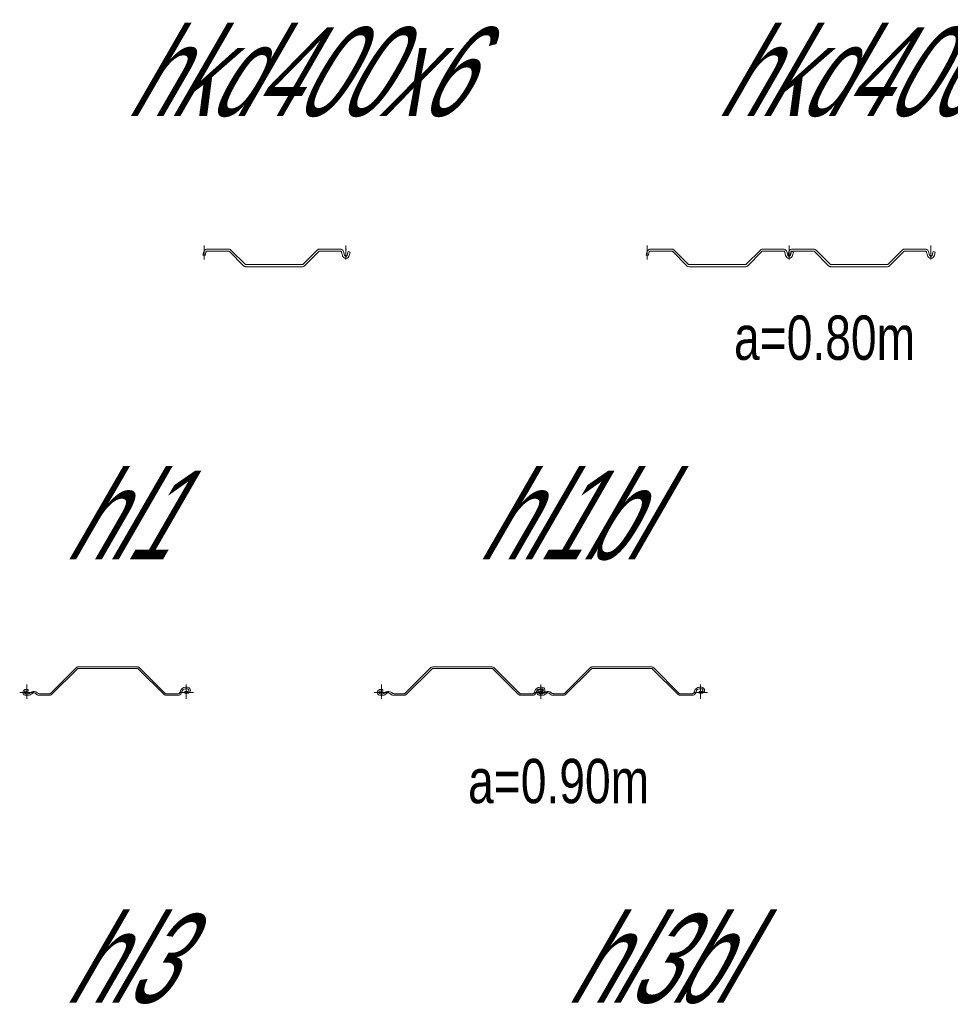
# Model space of a CAD drawing. Extents: x 1.5 to 9.7, y -20.6 to -8.6.
# Tile 3 of 13: x 1.5 to 4.1, y -17.4 to -14.6. Entities that reach past the tile are written whole.
import ezdxf
from ezdxf.enums import TextEntityAlignment as Align

# ---------------------------------------------------------------- set-up
doc = ezdxf.new("R2010")
doc.units = 0
doc.header["$MEASUREMENT"] = 0
doc.linetypes.add('AUSGEZOGEN', pattern=[0])
doc.layers.add('FREIER_TEXT', color=2, linetype='AUSGEZOGEN')
doc.layers.add('STAHL', color=9, linetype='AUSGEZOGEN', lineweight=13)

# ---------------------------------------------------------------- blocks, each defined once
blk = doc.blocks.new('hkd400x6')
at = {"layer": 'STAHL'}
for p, q in [((-0.4, 0), (-0.4, 0.01)), ((-0.4, -0.03), (-0.4, 0)), ((-0.39336, -0.00034), (-0.39077, 0)), ((-0.39077, 0), (-0.33114, 0)), ((-0.33114, 0), (-0.32958, -0.00012)), ((-0.07542, -0.00012), (-0.07386, 0)), ((-0.07386, 0), (-0.0161, 0)), ((-0.0161, 0), (-0.01351, -0.00034)), ((-0.00153, 0), (0.00188, 0)), ((0, 0), (0, 0.01)), ((0, -0.03), (0, 0)), ((-0.403, -0.017), (-0.40043, -0.00741)), ((-0.39729, -0.01853), (-0.403, -0.017)), ((-0.40043, -0.00741), (-0.39943, -0.005)), ((-0.39943, -0.005), (-0.39784, -0.00293)), ((-0.39784, -0.00293), (-0.39577, -0.00134)), ((-0.39473, -0.00897), (-0.39729, -0.01853)), ((-0.39577, -0.00134), (-0.39336, -0.00034)), ((-0.39433, -0.008), (-0.39473, -0.00897)), ((-0.39369, -0.00717), (-0.39433, -0.008)), ((-0.39286, -0.00654), (-0.39369, -0.00717)), ((-0.3919, -0.00614), (-0.39286, -0.00654)), ((-0.39086, -0.006), (-0.3919, -0.00614)), ((-0.33114, -0.006), (-0.39086, -0.006)), ((-0.33052, -0.00605), (-0.33114, -0.006)), ((-0.32991, -0.0062), (-0.33052, -0.00605)), ((-0.32933, -0.00644), (-0.32991, -0.0062)), ((-0.32958, -0.00012), (-0.32805, -0.00049)), ((-0.32879, -0.00676), (-0.32933, -0.00644)), ((-0.32831, -0.00717), (-0.32879, -0.00676)), ((-0.28841, -0.04707), (-0.32831, -0.00717)), ((-0.32805, -0.00049), (-0.3266, -0.00109)), ((-0.3266, -0.00109), (-0.32526, -0.00191)), ((-0.32526, -0.00191), (-0.32407, -0.00293)), ((-0.32407, -0.00293), (-0.28417, -0.04283)), ((-0.12083, -0.04283), (-0.08093, -0.00293)), ((-0.07669, -0.00717), (-0.11659, -0.04707)), ((-0.08093, -0.00293), (-0.07974, -0.00191)), ((-0.07974, -0.00191), (-0.0784, -0.00109)), ((-0.0784, -0.00109), (-0.07695, -0.00049)), ((-0.07695, -0.00049), (-0.07542, -0.00012)), ((-0.07621, -0.00676), (-0.07669, -0.00717)), ((-0.07567, -0.00644), (-0.07621, -0.00676)), ((-0.07509, -0.0062), (-0.07567, -0.00644)), ((-0.07448, -0.00605), (-0.07509, -0.0062)), ((-0.07386, -0.006), (-0.07448, -0.00605)), ((-0.0161, -0.006), (-0.07386, -0.006)), ((-0.01507, -0.00614), (-0.0161, -0.006)), ((-0.0141, -0.00654), (-0.01507, -0.00614)), ((-0.01327, -0.00717), (-0.0141, -0.00654)), ((-0.01351, -0.00034), (-0.0111, -0.00134)), ((-0.01264, -0.008), (-0.01327, -0.00717)), ((-0.01224, -0.00897), (-0.01264, -0.008)), ((-0.00966, -0.01859), (-0.01224, -0.00897)), ((-0.0111, -0.00134), (-0.00903, -0.00293)), ((-0.00831, -0.02156), (-0.00966, -0.01859)), ((-0.00903, -0.00293), (-0.00744, -0.005)), ((-0.00608, -0.02396), (-0.00831, -0.02156)), ((-0.00744, -0.005), (-0.00644, -0.00741)), ((-0.00644, -0.00741), (-0.00381, -0.01723)), ((-0.00321, -0.02547), (-0.00608, -0.02396)), ((-0.00381, -0.01723), (-0.00327, -0.01842)), ((-0.00327, -0.01842), (-0.00238, -0.01937)), ((0, -0.026), (-0.00321, -0.02547)), ((-0.00238, -0.01937), (-0.00123, -0.01998)), ((-0.00123, -0.01998), (0.00005, -0.0202)), ((0.00322, -0.02547), (0, -0.026)), ((0.00005, -0.0202), (0.00134, -0.01998)), ((0.00134, -0.01998), (0.00249, -0.01937)), ((0.00249, -0.01937), (0.00338, -0.01842)), ((0.00609, -0.02393), (0.00322, -0.02547)), ((0.00338, -0.01842), (0.00392, -0.01723)), ((0.00392, -0.01723), (0.00666, -0.007)), ((0.00832, -0.02156), (0.00609, -0.02393)), ((0.00666, -0.007), (0.01245, -0.00855)), ((0.00966, -0.01859), (0.00832, -0.02156)), ((0.01245, -0.00855), (0.00966, -0.01859)), ((-0.28722, -0.04809), (-0.28841, -0.04707)), ((-0.28588, -0.04891), (-0.28722, -0.04809)), ((-0.28443, -0.04951), (-0.28588, -0.04891)), ((-0.28291, -0.04988), (-0.28443, -0.04951)), ((-0.28417, -0.04283), (-0.28369, -0.04324)), ((-0.28369, -0.04324), (-0.28316, -0.04356)), ((-0.28316, -0.04356), (-0.28258, -0.0438)), ((-0.28134, -0.05), (-0.28291, -0.04988)), ((-0.28258, -0.0438), (-0.28197, -0.04395)), ((-0.28197, -0.04395), (-0.28134, -0.044)), ((-0.28134, -0.044), (-0.12366, -0.044)), ((-0.12366, -0.05), (-0.28134, -0.05)), ((-0.12366, -0.044), (-0.12303, -0.04395)), ((-0.12209, -0.04988), (-0.12366, -0.05)), ((-0.12303, -0.04395), (-0.12242, -0.0438)), ((-0.12242, -0.0438), (-0.12184, -0.04356)), ((-0.12057, -0.04951), (-0.12209, -0.04988)), ((-0.12184, -0.04356), (-0.12131, -0.04324)), ((-0.12131, -0.04324), (-0.12083, -0.04283)), ((-0.11912, -0.04891), (-0.12057, -0.04951)), ((-0.11778, -0.04809), (-0.11912, -0.04891)), ((-0.11659, -0.04707), (-0.11778, -0.04809))]:
    blk.add_line(p, q, dxfattribs=at)
blk = doc.blocks.new('hkd400x6bl')
at = {"layer": 'STAHL'}
for p, q in [((-0.003, -0.002), (-0.00043, 0.00759)), ((-0.00043, 0.00759), (0.00057, 0.01)), ((0, 0.015), (0, 0.025)), ((0, -0.015), (0, 0.015)), ((0.00057, 0.01), (0.00216, 0.01207)), ((0.00216, 0.01207), (0.00423, 0.01366)), ((0.00527, 0.00603), (0.00271, -0.00353)), ((0.00423, 0.01366), (0.00664, 0.01466)), ((0.00567, 0.007), (0.00527, 0.00603)), ((0.00631, 0.00783), (0.00567, 0.007)), ((0.00714, 0.00846), (0.00631, 0.00783)), ((0.00664, 0.01466), (0.00923, 0.015)), ((0.0081, 0.00886), (0.00714, 0.00846)), ((0.00914, 0.009), (0.0081, 0.00886)), ((0.06886, 0.009), (0.00914, 0.009)), ((0.00923, 0.015), (0.06886, 0.015)), ((0.06886, 0.015), (0.07042, 0.01488)), ((0.06948, 0.00895), (0.06886, 0.009)), ((0.07009, 0.0088), (0.06948, 0.00895)), ((0.07067, 0.00856), (0.07009, 0.0088)), ((0.07042, 0.01488), (0.07195, 0.01451)), ((0.07121, 0.00824), (0.07067, 0.00856)), ((0.07169, 0.00783), (0.07121, 0.00824)), ((0.11159, -0.03207), (0.07169, 0.00783)), ((0.07195, 0.01451), (0.0734, 0.01391)), ((0.0734, 0.01391), (0.07474, 0.01309)), ((0.07474, 0.01309), (0.07593, 0.01207)), ((0.07593, 0.01207), (0.11583, -0.02783)), ((0.27917, -0.02783), (0.31907, 0.01207)), ((0.32331, 0.00783), (0.28341, -0.03207)), ((0.31907, 0.01207), (0.32026, 0.01309)), ((0.32026, 0.01309), (0.3216, 0.01391)), ((0.3216, 0.01391), (0.32305, 0.01451)), ((0.32305, 0.01451), (0.32458, 0.01488)), ((0.32379, 0.00824), (0.32331, 0.00783)), ((0.32433, 0.00856), (0.32379, 0.00824)), ((0.32491, 0.0088), (0.32433, 0.00856)), ((0.32458, 0.01488), (0.32614, 0.015)), ((0.32552, 0.00895), (0.32491, 0.0088)), ((0.32614, 0.009), (0.32552, 0.00895)), ((0.32614, 0.015), (0.3839, 0.015)), ((0.3839, 0.009), (0.32614, 0.009)), ((0.3839, 0.015), (0.38649, 0.01466)), ((0.38493, 0.00886), (0.3839, 0.009)), ((0.3859, 0.00846), (0.38493, 0.00886)), ((0.38673, 0.00783), (0.3859, 0.00846)), ((0.38649, 0.01466), (0.3889, 0.01366)), ((0.38736, 0.007), (0.38673, 0.00783)), ((0.38776, 0.00603), (0.38736, 0.007)), ((0.39034, -0.00359), (0.38776, 0.00603)), ((0.3889, 0.01366), (0.39097, 0.01207)), ((0.39097, 0.01207), (0.39256, 0.01)), ((0.39256, 0.01), (0.39356, 0.00759)), ((0.39356, 0.00759), (0.39619, -0.00223)), ((0.397, -0.002), (0.39957, 0.00759)), ((0.39957, 0.00759), (0.40057, 0.01)), ((0.4, 0.015), (0.4, 0.025)), ((0.4, 0.015), (0.4, 0.025)), ((0.4, -0.015), (0.4, 0.015)), ((0.4, -0.015), (0.4, 0.015)), ((0.40057, 0.01), (0.40216, 0.01207)), ((0.40216, 0.01207), (0.40423, 0.01366)), ((0.40527, 0.00603), (0.40271, -0.00353)), ((0.40392, -0.00223), (0.40666, 0.008)), ((0.40423, 0.01366), (0.40664, 0.01466)), ((0.40567, 0.007), (0.40527, 0.00603)), ((0.40631, 0.00783), (0.40567, 0.007)), ((0.40714, 0.00846), (0.40631, 0.00783)), ((0.40664, 0.01466), (0.40923, 0.015)), ((0.40666, 0.008), (0.41245, 0.00645)), ((0.4081, 0.00886), (0.40714, 0.00846)), ((0.40914, 0.009), (0.4081, 0.00886)), ((0.46886, 0.009), (0.40914, 0.009)), ((0.40923, 0.015), (0.46886, 0.015)), ((0.41245, 0.00645), (0.40966, -0.00359)), ((0.46886, 0.015), (0.47042, 0.01488)), ((0.46948, 0.00895), (0.46886, 0.009)), ((0.47009, 0.0088), (0.46948, 0.00895)), ((0.47067, 0.00856), (0.47009, 0.0088)), ((0.47042, 0.01488), (0.47195, 0.01451)), ((0.47121, 0.00824), (0.47067, 0.00856)), ((0.47169, 0.00783), (0.47121, 0.00824)), ((0.51159, -0.03207), (0.47169, 0.00783)), ((0.47195, 0.01451), (0.4734, 0.01391)), ((0.4734, 0.01391), (0.47474, 0.01309)), ((0.47474, 0.01309), (0.47593, 0.01207)), ((0.47593, 0.01207), (0.51583, -0.02783)), ((0.67917, -0.02783), (0.71907, 0.01207)), ((0.72331, 0.00783), (0.68341, -0.03207)), ((0.71907, 0.01207), (0.72026, 0.01309)), ((0.72026, 0.01309), (0.7216, 0.01391)), ((0.7216, 0.01391), (0.72305, 0.01451)), ((0.72305, 0.01451), (0.72458, 0.01488)), ((0.72379, 0.00824), (0.72331, 0.00783)), ((0.72433, 0.00856), (0.72379, 0.00824)), ((0.72491, 0.0088), (0.72433, 0.00856)), ((0.72458, 0.01488), (0.72614, 0.015)), ((0.72552, 0.00895), (0.72491, 0.0088)), ((0.72614, 0.009), (0.72552, 0.00895)), ((0.72614, 0.015), (0.7839, 0.015)), ((0.7839, 0.009), (0.72614, 0.009)), ((0.7839, 0.015), (0.78649, 0.01466)), ((0.78493, 0.00886), (0.7839, 0.009)), ((0.7859, 0.00846), (0.78493, 0.00886)), ((0.78673, 0.00783), (0.7859, 0.00846)), ((0.78649, 0.01466), (0.7889, 0.01366)), ((0.78736, 0.007), (0.78673, 0.00783)), ((0.78776, 0.00603), (0.78736, 0.007)), ((0.79034, -0.00359), (0.78776, 0.00603)), ((0.7889, 0.01366), (0.79097, 0.01207)), ((0.79097, 0.01207), (0.79256, 0.01)), ((0.79256, 0.01), (0.79356, 0.00759)), ((0.79356, 0.00759), (0.79619, -0.00223)), ((0.8, 0.015), (0.8, 0.025)), ((0.8, -0.015), (0.8, 0.015)), ((0.80392, -0.00223), (0.80666, 0.008)), ((0.80666, 0.008), (0.81245, 0.00645)), ((0.81245, 0.00645), (0.80966, -0.00359)), ((0.00271, -0.00353), (-0.003, -0.002)), ((0.39169, -0.00656), (0.39034, -0.00359)), ((0.39392, -0.00896), (0.39169, -0.00656)), ((0.39679, -0.01047), (0.39392, -0.00896)), ((0.39619, -0.00223), (0.39673, -0.00342)), ((0.39673, -0.00342), (0.39762, -0.00437)), ((0.4, -0.011), (0.39679, -0.01047)), ((0.40271, -0.00353), (0.397, -0.002)), ((0.39762, -0.00437), (0.39877, -0.00498)), ((0.39877, -0.00498), (0.40005, -0.0052)), ((0.40322, -0.01047), (0.4, -0.011)), ((0.40005, -0.0052), (0.40134, -0.00498)), ((0.40134, -0.00498), (0.40249, -0.00437)), ((0.40249, -0.00437), (0.40338, -0.00342)), ((0.40609, -0.00893), (0.40322, -0.01047)), ((0.40338, -0.00342), (0.40392, -0.00223)), ((0.40832, -0.00656), (0.40609, -0.00893)), ((0.40966, -0.00359), (0.40832, -0.00656)), ((0.79169, -0.00656), (0.79034, -0.00359)), ((0.79392, -0.00896), (0.79169, -0.00656)), ((0.79679, -0.01047), (0.79392, -0.00896)), ((0.79619, -0.00223), (0.79673, -0.00342)), ((0.79673, -0.00342), (0.79762, -0.00437)), ((0.8, -0.011), (0.79679, -0.01047)), ((0.79762, -0.00437), (0.79877, -0.00498)), ((0.79877, -0.00498), (0.80005, -0.0052)), ((0.80322, -0.01047), (0.8, -0.011)), ((0.80005, -0.0052), (0.80134, -0.00498)), ((0.80134, -0.00498), (0.80249, -0.00437)), ((0.80249, -0.00437), (0.80338, -0.00342)), ((0.80609, -0.00893), (0.80322, -0.01047)), ((0.80338, -0.00342), (0.80392, -0.00223)), ((0.80832, -0.00656), (0.80609, -0.00893)), ((0.80966, -0.00359), (0.80832, -0.00656)), ((0.11278, -0.03309), (0.11159, -0.03207)), ((0.11412, -0.03391), (0.11278, -0.03309)), ((0.11557, -0.03451), (0.11412, -0.03391)), ((0.11709, -0.03488), (0.11557, -0.03451)), ((0.11583, -0.02783), (0.11631, -0.02824)), ((0.11631, -0.02824), (0.11684, -0.02856)), ((0.11684, -0.02856), (0.11742, -0.0288)), ((0.11866, -0.035), (0.11709, -0.03488)), ((0.11742, -0.0288), (0.11803, -0.02895)), ((0.11803, -0.02895), (0.11866, -0.029)), ((0.11866, -0.029), (0.27634, -0.029)), ((0.27634, -0.035), (0.11866, -0.035)), ((0.27634, -0.029), (0.27697, -0.02895)), ((0.27791, -0.03488), (0.27634, -0.035)), ((0.27697, -0.02895), (0.27758, -0.0288)), ((0.27758, -0.0288), (0.27816, -0.02856)), ((0.27943, -0.03451), (0.27791, -0.03488)), ((0.27816, -0.02856), (0.27869, -0.02824)), ((0.27869, -0.02824), (0.27917, -0.02783)), ((0.28088, -0.03391), (0.27943, -0.03451)), ((0.28222, -0.03309), (0.28088, -0.03391)), ((0.28341, -0.03207), (0.28222, -0.03309)), ((0.51278, -0.03309), (0.51159, -0.03207)), ((0.51412, -0.03391), (0.51278, -0.03309)), ((0.51557, -0.03451), (0.51412, -0.03391)), ((0.51709, -0.03488), (0.51557, -0.03451)), ((0.51583, -0.02783), (0.51631, -0.02824)), ((0.51631, -0.02824), (0.51684, -0.02856)), ((0.51684, -0.02856), (0.51742, -0.0288)), ((0.51866, -0.035), (0.51709, -0.03488)), ((0.51742, -0.0288), (0.51803, -0.02895)), ((0.51803, -0.02895), (0.51866, -0.029)), ((0.51866, -0.029), (0.67634, -0.029)), ((0.67634, -0.035), (0.51866, -0.035)), ((0.67634, -0.029), (0.67697, -0.02895)), ((0.67791, -0.03488), (0.67634, -0.035)), ((0.67697, -0.02895), (0.67758, -0.0288)), ((0.67758, -0.0288), (0.67816, -0.02856)), ((0.67943, -0.03451), (0.67791, -0.03488)), ((0.67816, -0.02856), (0.67869, -0.02824)), ((0.67869, -0.02824), (0.67917, -0.02783)), ((0.68088, -0.03391), (0.67943, -0.03451)), ((0.68222, -0.03309), (0.68088, -0.03391)), ((0.68341, -0.03207), (0.68222, -0.03309))]:
    blk.add_line(p, q, dxfattribs=at)
blk = doc.blocks.new('hl1')
at = {"layer": 'STAHL'}
for p, q in [((0.13885, 0.06897), (0.0676, -0.00229)), ((0.07078, -0.00547), (0.14204, 0.06579)), ((0.13999, 0.06994), (0.13885, 0.06897)), ((0.14126, 0.07071), (0.13999, 0.06994)), ((0.14264, 0.07128), (0.14126, 0.07071)), ((0.14204, 0.06579), (0.14263, 0.06629)), ((0.14263, 0.06629), (0.1433, 0.0667)), ((0.14409, 0.07163), (0.14264, 0.07128)), ((0.1433, 0.0667), (0.14403, 0.067)), ((0.14403, 0.067), (0.14479, 0.06719)), ((0.14557, 0.07175), (0.14409, 0.07163)), ((0.14479, 0.06719), (0.14557, 0.06725)), ((0.31143, 0.07175), (0.14557, 0.07175)), ((0.14557, 0.06725), (0.31143, 0.06725)), ((0.31292, 0.07163), (0.31143, 0.07175)), ((0.31143, 0.06725), (0.31221, 0.06719)), ((0.31221, 0.06719), (0.31297, 0.067)), ((0.31437, 0.07128), (0.31292, 0.07163)), ((0.31297, 0.067), (0.31378, 0.06684)), ((0.31378, 0.06684), (0.31451, 0.06632)), ((0.31574, 0.07071), (0.31437, 0.07128)), ((0.31451, 0.06632), (0.31496, 0.06579)), ((0.31496, 0.06579), (0.38622, -0.00547)), ((0.31701, 0.06994), (0.31574, 0.07071)), ((0.31815, 0.06897), (0.31701, 0.06994)), ((0.3894, -0.00229), (0.31815, 0.06897)), ((-0.02, 0), (0.02, 0)), ((-0.0106, 0.00255), (-0.011, 0)), ((-0.011, 0), (-0.0106, -0.00255)), ((-0.00942, 0.00485), (-0.0106, 0.00255)), ((-0.0076, 0.00667), (-0.00942, 0.00485)), ((-0.0053, 0.00785), (-0.0076, 0.00667)), ((-0.0065, 0), (-0.00632, 0.00116)), ((-0.00632, -0.00116), (-0.0065, 0)), ((-0.00632, 0.00116), (-0.00578, 0.0022)), ((-0.00578, 0.0022), (-0.00495, 0.00303)), ((-0.00275, 0.00825), (-0.0053, 0.00785)), ((-0.00495, 0.00303), (-0.00391, 0.00357)), ((-0.00391, 0.00357), (-0.00275, 0.00375)), ((0.004, 0.00825), (-0.00275, 0.00825)), ((-0.00275, 0.00375), (0.004, 0.00375)), ((0, -0.01825), (0, 0.02175)), ((0.004, 0.00375), (0.004, 0.00825)), ((0.01392, 0.00172), (0.01075, -0.00056)), ((0.01764, 0.00292), (0.01392, 0.00172)), ((0.02156, 0.0029), (0.01764, 0.00292)), ((0.02527, 0.00167), (0.02156, 0.0029)), ((0.02842, -0.00064), (0.02527, 0.00167)), ((0.43, 0), (0.47, 0)), ((0.43243, 0.00033), (0.43188, -0.001)), ((0.43328, 0.0035), (0.43243, 0.00033)), ((0.43523, 0.00781), (0.43328, 0.0035)), ((0.43846, 0.01125), (0.43523, 0.00781)), ((0.43679, -0.00084), (0.43764, 0.00234)), ((0.43764, 0.00234), (0.43898, 0.00531)), ((0.44263, 0.01348), (0.43846, 0.01125)), ((0.43898, 0.00531), (0.44121, 0.00768)), ((0.44121, 0.00768), (0.44408, 0.00922)), ((0.44729, 0.01425), (0.44263, 0.01348)), ((0.44408, 0.00922), (0.4473, 0.00975)), ((0.446, 0.00225), (0.446, -0.00225)), ((0.45325, 0.00225), (0.446, 0.00225)), ((0.45325, 0.01424), (0.44729, 0.01425)), ((0.4473, 0.00975), (0.45325, 0.00975)), ((0.45, 0.02175), (0.45, -0.01825)), ((0.4558, 0.01385), (0.45325, 0.01424)), ((0.45325, 0.00975), (0.45441, 0.00957)), ((0.45441, 0.00243), (0.45325, 0.00225)), ((0.45441, 0.00957), (0.45545, 0.00903)), ((0.45545, 0.00297), (0.45441, 0.00243)), ((0.45545, 0.00903), (0.45628, 0.0082)), ((0.45628, 0.0038), (0.45545, 0.00297)), ((0.45812, 0.01265), (0.4558, 0.01385)), ((0.45628, 0.0082), (0.45682, 0.00716)), ((0.45682, 0.00484), (0.45628, 0.0038)), ((0.45682, 0.00716), (0.457, 0.006)), ((0.457, 0.006), (0.45682, 0.00484)), ((0.4581, -0.00067), (0.45992, 0.00115)), ((0.45992, 0.01085), (0.45812, 0.01265)), ((0.4611, 0.00855), (0.45992, 0.01085)), ((0.45992, 0.00115), (0.4611, 0.00345)), ((0.4615, 0.006), (0.4611, 0.00855)), ((0.4611, 0.00345), (0.4615, 0.006)), ((-0.0106, -0.00255), (-0.00942, -0.00485)), ((-0.00942, -0.00485), (-0.0076, -0.00667)), ((-0.0076, -0.00667), (-0.0053, -0.00785)), ((-0.00578, -0.0022), (-0.00632, -0.00116)), ((-0.00495, -0.00303), (-0.00578, -0.0022)), ((-0.0053, -0.00785), (-0.00275, -0.00825)), ((-0.00391, -0.00357), (-0.00495, -0.00303)), ((-0.00275, -0.00375), (-0.00391, -0.00357)), ((0.00321, -0.00375), (-0.00275, -0.00375)), ((-0.00275, -0.00825), (0.00321, -0.00825)), ((0.00484, -0.00362), (0.00321, -0.00375)), ((0.00321, -0.00825), (0.00554, -0.00807)), ((0.00643, -0.00324), (0.00484, -0.00362)), ((0.00554, -0.00807), (0.00782, -0.00752)), ((0.00795, -0.00262), (0.00643, -0.00324)), ((0.00782, -0.00752), (0.00998, -0.00663)), ((0.00935, -0.00177), (0.00795, -0.00262)), ((0.01075, -0.00056), (0.00935, -0.00177)), ((0.00998, -0.00663), (0.01198, -0.00542)), ((0.01075, -0.00056), (0.0106, -0.00071)), ((0.01075, -0.00056), (0.01075, -0.00056)), ((0.01198, -0.00542), (0.01391, -0.00376)), ((0.01391, -0.00376), (0.01377, -0.0039)), ((0.01391, -0.00376), (0.01595, -0.0023)), ((0.01595, -0.0023), (0.01833, -0.00153)), ((0.01833, -0.00153), (0.02083, -0.00154)), ((0.02083, -0.00154), (0.02321, -0.00233)), ((0.02321, -0.00233), (0.02523, -0.00381)), ((0.02523, -0.00381), (0.02702, -0.00535)), ((0.02523, -0.00381), (0.02523, -0.00381)), ((0.02702, -0.00535), (0.02904, -0.0066)), ((0.02968, -0.00172), (0.02842, -0.00064)), ((0.02843, -0.00064), (0.02842, -0.00064)), ((0.02842, -0.00064), (0.02843, -0.00064)), ((0.02904, -0.0066), (0.03122, -0.00751)), ((0.03109, -0.00259), (0.02968, -0.00172)), ((0.03262, -0.00323), (0.03109, -0.00259)), ((0.03122, -0.00751), (0.03352, -0.00806)), ((0.03423, -0.00362), (0.03262, -0.00323)), ((0.03352, -0.00806), (0.03588, -0.00825)), ((0.03588, -0.00375), (0.03423, -0.00362)), ((0.06407, -0.00375), (0.03588, -0.00375)), ((0.03588, -0.00825), (0.06407, -0.00825)), ((0.06485, -0.00369), (0.06407, -0.00375)), ((0.06407, -0.00825), (0.06555, -0.00813)), ((0.06561, -0.00351), (0.06485, -0.00369)), ((0.06555, -0.00813), (0.067, -0.00779)), ((0.06634, -0.00321), (0.06561, -0.00351)), ((0.067, -0.0028), (0.06634, -0.00321)), ((0.0676, -0.00229), (0.067, -0.0028)), ((0.067, -0.00779), (0.06838, -0.00722)), ((0.06838, -0.00722), (0.06965, -0.00644)), ((0.06965, -0.00644), (0.07078, -0.00547)), ((0.38622, -0.00547), (0.38735, -0.00644)), ((0.38735, -0.00644), (0.38862, -0.00722)), ((0.38862, -0.00722), (0.39, -0.00779)), ((0.39, -0.0028), (0.3894, -0.00229)), ((0.39067, -0.00321), (0.39, -0.0028)), ((0.39, -0.00779), (0.39145, -0.00813)), ((0.39139, -0.00351), (0.39067, -0.00321)), ((0.39215, -0.00369), (0.39139, -0.00351)), ((0.39145, -0.00813), (0.39294, -0.00825)), ((0.39294, -0.00375), (0.39215, -0.00369)), ((0.42712, -0.00375), (0.39294, -0.00375)), ((0.39294, -0.00825), (0.41917, -0.00825)), ((0.41917, -0.00825), (0.42714, -0.00822)), ((0.42854, -0.00356), (0.42712, -0.00375)), ((0.42714, -0.00822), (0.42973, -0.00792)), ((0.42985, -0.00304), (0.42854, -0.00356)), ((0.42973, -0.00792), (0.43213, -0.00691)), ((0.43101, -0.00214), (0.42985, -0.00304)), ((0.43188, -0.001), (0.43101, -0.00214)), ((0.43213, -0.00691), (0.4342, -0.00532)), ((0.4342, -0.00532), (0.43579, -0.00325)), ((0.43579, -0.00325), (0.43679, -0.00084)), ((0.446, -0.00225), (0.45325, -0.00225)), ((0.45325, -0.00225), (0.4558, -0.00185)), ((0.4558, -0.00185), (0.4581, -0.00067))]:
    blk.add_line(p, q, dxfattribs=at)
blk = doc.blocks.new('hl1bl')
at = {"layer": 'STAHL'}
for p, q in [((0.13885, 0.06897), (0.0676, -0.00229)), ((0.07078, -0.00547), (0.14204, 0.06579)), ((0.13999, 0.06994), (0.13885, 0.06897)), ((0.14126, 0.07071), (0.13999, 0.06994)), ((0.14264, 0.07128), (0.14126, 0.07071)), ((0.14204, 0.06579), (0.14263, 0.06629)), ((0.14263, 0.06629), (0.1433, 0.0667)), ((0.14409, 0.07163), (0.14264, 0.07128)), ((0.1433, 0.0667), (0.14403, 0.067)), ((0.14403, 0.067), (0.14479, 0.06719)), ((0.14557, 0.07175), (0.14409, 0.07163)), ((0.14479, 0.06719), (0.14557, 0.06725)), ((0.31143, 0.07175), (0.14557, 0.07175)), ((0.14557, 0.06725), (0.31143, 0.06725)), ((0.31292, 0.07163), (0.31143, 0.07175)), ((0.31143, 0.06725), (0.31221, 0.06719)), ((0.31221, 0.06719), (0.31297, 0.067)), ((0.31437, 0.07128), (0.31292, 0.07163)), ((0.31297, 0.067), (0.31378, 0.06684)), ((0.31378, 0.06684), (0.31451, 0.06632)), ((0.31574, 0.07071), (0.31437, 0.07128)), ((0.31451, 0.06632), (0.31496, 0.06579)), ((0.31496, 0.06579), (0.38622, -0.00547)), ((0.31701, 0.06994), (0.31574, 0.07071)), ((0.31815, 0.06897), (0.31701, 0.06994)), ((0.3894, -0.00229), (0.31815, 0.06897)), ((0.58885, 0.06897), (0.5176, -0.00229)), ((0.52078, -0.00547), (0.59204, 0.06579)), ((0.58999, 0.06994), (0.58885, 0.06897)), ((0.59126, 0.07071), (0.58999, 0.06994)), ((0.59264, 0.07128), (0.59126, 0.07071)), ((0.59204, 0.06579), (0.59263, 0.06629)), ((0.59263, 0.06629), (0.5933, 0.0667)), ((0.59409, 0.07163), (0.59264, 0.07128)), ((0.5933, 0.0667), (0.59403, 0.067)), ((0.59403, 0.067), (0.59479, 0.06719)), ((0.59557, 0.07175), (0.59409, 0.07163)), ((0.59479, 0.06719), (0.59557, 0.06725)), ((0.76143, 0.07175), (0.59557, 0.07175)), ((0.59557, 0.06725), (0.76143, 0.06725)), ((0.76292, 0.07163), (0.76143, 0.07175)), ((0.76143, 0.06725), (0.76221, 0.06719)), ((0.76221, 0.06719), (0.76297, 0.067)), ((0.76437, 0.07128), (0.76292, 0.07163)), ((0.76297, 0.067), (0.76378, 0.06684)), ((0.76378, 0.06684), (0.76451, 0.06632)), ((0.76574, 0.07071), (0.76437, 0.07128)), ((0.76451, 0.06632), (0.76496, 0.06579)), ((0.76496, 0.06579), (0.83622, -0.00547)), ((0.76701, 0.06994), (0.76574, 0.07071)), ((0.76815, 0.06897), (0.76701, 0.06994)), ((0.8394, -0.00229), (0.76815, 0.06897)), ((-0.02, 0), (0.02, 0)), ((-0.0106, 0.00255), (-0.011, 0)), ((-0.011, 0), (-0.0106, -0.00255)), ((-0.00942, 0.00485), (-0.0106, 0.00255)), ((-0.0076, 0.00667), (-0.00942, 0.00485)), ((-0.0053, 0.00785), (-0.0076, 0.00667)), ((-0.0065, 0), (-0.00632, 0.00116)), ((-0.00632, -0.00116), (-0.0065, 0)), ((-0.00632, 0.00116), (-0.00578, 0.0022)), ((-0.00578, 0.0022), (-0.00495, 0.00303)), ((-0.00275, 0.00825), (-0.0053, 0.00785)), ((-0.00495, 0.00303), (-0.00391, 0.00357)), ((-0.00391, 0.00357), (-0.00275, 0.00375)), ((0.004, 0.00825), (-0.00275, 0.00825)), ((-0.00275, 0.00375), (0.004, 0.00375)), ((0, -0.01825), (0, 0.02175)), ((0.004, 0.00375), (0.004, 0.00825)), ((0.01392, 0.00172), (0.01075, -0.00056)), ((0.01764, 0.00292), (0.01392, 0.00172)), ((0.02156, 0.0029), (0.01764, 0.00292)), ((0.02527, 0.00167), (0.02156, 0.0029)), ((0.02842, -0.00064), (0.02527, 0.00167)), ((0.43, 0), (0.47, 0)), ((0.43, 0), (0.47, 0)), ((0.43243, 0.00033), (0.43188, -0.001)), ((0.43328, 0.0035), (0.43243, 0.00033)), ((0.43523, 0.00781), (0.43328, 0.0035)), ((0.43846, 0.01125), (0.43523, 0.00781)), ((0.43679, -0.00084), (0.43764, 0.00234)), ((0.43764, 0.00234), (0.43898, 0.00531)), ((0.44263, 0.01348), (0.43846, 0.01125)), ((0.43898, 0.00531), (0.44121, 0.00768)), ((0.4394, 0.00255), (0.439, 0)), ((0.439, 0), (0.4394, -0.00255)), ((0.44058, 0.00485), (0.4394, 0.00255)), ((0.4424, 0.00667), (0.44058, 0.00485)), ((0.44121, 0.00768), (0.44408, 0.00922)), ((0.4447, 0.00785), (0.4424, 0.00667)), ((0.44729, 0.01425), (0.44263, 0.01348)), ((0.4435, 0), (0.44368, 0.00116)), ((0.44368, -0.00116), (0.4435, 0)), ((0.44368, 0.00116), (0.44422, 0.0022)), ((0.44408, 0.00922), (0.4473, 0.00975)), ((0.44422, 0.0022), (0.44505, 0.00303)), ((0.44725, 0.00825), (0.4447, 0.00785)), ((0.44505, 0.00303), (0.44609, 0.00357)), ((0.45325, 0.00225), (0.446, 0.00225)), ((0.446, 0.00225), (0.446, -0.00225)), ((0.44609, 0.00357), (0.44725, 0.00375)), ((0.454, 0.00825), (0.44725, 0.00825)), ((0.44725, 0.00375), (0.454, 0.00375)), ((0.45325, 0.01424), (0.44729, 0.01425)), ((0.4473, 0.00975), (0.45325, 0.00975)), ((0.45, -0.01825), (0.45, 0.02175)), ((0.45, 0.02175), (0.45, -0.01825)), ((0.4558, 0.01385), (0.45325, 0.01424)), ((0.45325, 0.00975), (0.45441, 0.00957)), ((0.45441, 0.00243), (0.45325, 0.00225)), ((0.454, 0.00375), (0.454, 0.00825)), ((0.45441, 0.00957), (0.45545, 0.00903)), ((0.45545, 0.00297), (0.45441, 0.00243)), ((0.45545, 0.00903), (0.45628, 0.0082)), ((0.45628, 0.0038), (0.45545, 0.00297)), ((0.45812, 0.01265), (0.4558, 0.01385)), ((0.45628, 0.0082), (0.45682, 0.00716)), ((0.45682, 0.00484), (0.45628, 0.0038)), ((0.45682, 0.00716), (0.457, 0.006)), ((0.457, 0.006), (0.45682, 0.00484)), ((0.4581, -0.00067), (0.45992, 0.00115)), ((0.45992, 0.01085), (0.45812, 0.01265)), ((0.4611, 0.00855), (0.45992, 0.01085)), ((0.45992, 0.00115), (0.4611, 0.00345)), ((0.46392, 0.00172), (0.46075, -0.00056)), ((0.4615, 0.006), (0.4611, 0.00855)), ((0.4611, 0.00345), (0.4615, 0.006)), ((0.46764, 0.00292), (0.46392, 0.00172)), ((0.47156, 0.0029), (0.46764, 0.00292)), ((0.47527, 0.00167), (0.47156, 0.0029)), ((0.47842, -0.00064), (0.47527, 0.00167)), ((0.88, 0), (0.92, 0)), ((0.88243, 0.00033), (0.88188, -0.001)), ((0.88328, 0.0035), (0.88243, 0.00033)), ((0.88523, 0.00781), (0.88328, 0.0035)), ((0.88846, 0.01125), (0.88523, 0.00781)), ((0.88679, -0.00084), (0.88764, 0.00234)), ((0.88764, 0.00234), (0.88898, 0.00531)), ((0.89263, 0.01348), (0.88846, 0.01125)), ((0.88898, 0.00531), (0.89121, 0.00768)), ((0.89121, 0.00768), (0.89408, 0.00922)), ((0.89729, 0.01425), (0.89263, 0.01348)), ((0.89408, 0.00922), (0.8973, 0.00975)), ((0.896, 0.00225), (0.896, -0.00225)), ((0.90325, 0.00225), (0.896, 0.00225)), ((0.90325, 0.01424), (0.89729, 0.01425)), ((0.8973, 0.00975), (0.90325, 0.00975)), ((0.9, 0.02175), (0.9, -0.01825)), ((0.9058, 0.01385), (0.90325, 0.01424)), ((0.90325, 0.00975), (0.90441, 0.00957)), ((0.90441, 0.00243), (0.90325, 0.00225)), ((0.90441, 0.00957), (0.90545, 0.00903)), ((0.90545, 0.00297), (0.90441, 0.00243)), ((0.90545, 0.00903), (0.90628, 0.0082)), ((0.90628, 0.0038), (0.90545, 0.00297)), ((0.90812, 0.01265), (0.9058, 0.01385)), ((0.90628, 0.0082), (0.90682, 0.00716)), ((0.90682, 0.00484), (0.90628, 0.0038)), ((0.90682, 0.00716), (0.907, 0.006)), ((0.907, 0.006), (0.90682, 0.00484)), ((0.9081, -0.00067), (0.90992, 0.00115)), ((0.90992, 0.01085), (0.90812, 0.01265)), ((0.9111, 0.00855), (0.90992, 0.01085)), ((0.90992, 0.00115), (0.9111, 0.00345)), ((0.9115, 0.006), (0.9111, 0.00855)), ((0.9111, 0.00345), (0.9115, 0.006)), ((-0.0106, -0.00255), (-0.00942, -0.00485)), ((-0.00942, -0.00485), (-0.0076, -0.00667)), ((-0.0076, -0.00667), (-0.0053, -0.00785)), ((-0.00578, -0.0022), (-0.00632, -0.00116)), ((-0.00495, -0.00303), (-0.00578, -0.0022)), ((-0.0053, -0.00785), (-0.00275, -0.00825)), ((-0.00391, -0.00357), (-0.00495, -0.00303)), ((-0.00275, -0.00375), (-0.00391, -0.00357)), ((0.00321, -0.00375), (-0.00275, -0.00375)), ((-0.00275, -0.00825), (0.00321, -0.00825)), ((0.00484, -0.00362), (0.00321, -0.00375)), ((0.00321, -0.00825), (0.00554, -0.00807)), ((0.00643, -0.00324), (0.00484, -0.00362)), ((0.00554, -0.00807), (0.00782, -0.00752)), ((0.00795, -0.00262), (0.00643, -0.00324)), ((0.00782, -0.00752), (0.00998, -0.00663)), ((0.00935, -0.00177), (0.00795, -0.00262)), ((0.01075, -0.00056), (0.00935, -0.00177)), ((0.00998, -0.00663), (0.01198, -0.00542)), ((0.01075, -0.00056), (0.0106, -0.00071)), ((0.01075, -0.00056), (0.01075, -0.00056)), ((0.01198, -0.00542), (0.01391, -0.00376)), ((0.01391, -0.00376), (0.01377, -0.0039)), ((0.01391, -0.00376), (0.01595, -0.0023)), ((0.01595, -0.0023), (0.01833, -0.00153)), ((0.01833, -0.00153), (0.02083, -0.00154)), ((0.02083, -0.00154), (0.02321, -0.00233)), ((0.02321, -0.00233), (0.02523, -0.00381)), ((0.02523, -0.00381), (0.02702, -0.00535)), ((0.02523, -0.00381), (0.02523, -0.00381)), ((0.02702, -0.00535), (0.02904, -0.0066)), ((0.02968, -0.00172), (0.02842, -0.00064)), ((0.02843, -0.00064), (0.02842, -0.00064)), ((0.02842, -0.00064), (0.02843, -0.00064)), ((0.02904, -0.0066), (0.03122, -0.00751)), ((0.03109, -0.00259), (0.02968, -0.00172)), ((0.03262, -0.00323), (0.03109, -0.00259)), ((0.03122, -0.00751), (0.03352, -0.00806)), ((0.03423, -0.00362), (0.03262, -0.00323)), ((0.03352, -0.00806), (0.03588, -0.00825)), ((0.03588, -0.00375), (0.03423, -0.00362)), ((0.06407, -0.00375), (0.03588, -0.00375)), ((0.03588, -0.00825), (0.06407, -0.00825)), ((0.06485, -0.00369), (0.06407, -0.00375)), ((0.06407, -0.00825), (0.06555, -0.00813)), ((0.06561, -0.00351), (0.06485, -0.00369)), ((0.06555, -0.00813), (0.067, -0.00779)), ((0.06634, -0.00321), (0.06561, -0.00351)), ((0.067, -0.0028), (0.06634, -0.00321)), ((0.0676, -0.00229), (0.067, -0.0028)), ((0.067, -0.00779), (0.06838, -0.00722)), ((0.06838, -0.00722), (0.06965, -0.00644)), ((0.06965, -0.00644), (0.07078, -0.00547)), ((0.38622, -0.00547), (0.38735, -0.00644)), ((0.38735, -0.00644), (0.38862, -0.00722)), ((0.38862, -0.00722), (0.39, -0.00779)), ((0.39, -0.0028), (0.3894, -0.00229)), ((0.39067, -0.00321), (0.39, -0.0028)), ((0.39, -0.00779), (0.39145, -0.00813)), ((0.39139, -0.00351), (0.39067, -0.00321)), ((0.39215, -0.00369), (0.39139, -0.00351)), ((0.39145, -0.00813), (0.39294, -0.00825)), ((0.39294, -0.00375), (0.39215, -0.00369)), ((0.42712, -0.00375), (0.39294, -0.00375)), ((0.39294, -0.00825), (0.41917, -0.00825)), ((0.41917, -0.00825), (0.42714, -0.00822)), ((0.42854, -0.00356), (0.42712, -0.00375)), ((0.42714, -0.00822), (0.42973, -0.00792)), ((0.42985, -0.00304), (0.42854, -0.00356)), ((0.42973, -0.00792), (0.43213, -0.00691)), ((0.43101, -0.00214), (0.42985, -0.00304)), ((0.43188, -0.001), (0.43101, -0.00214)), ((0.43213, -0.00691), (0.4342, -0.00532)), ((0.4342, -0.00532), (0.43579, -0.00325)), ((0.43579, -0.00325), (0.43679, -0.00084)), ((0.4394, -0.00255), (0.44058, -0.00485)), ((0.44058, -0.00485), (0.4424, -0.00667)), ((0.4424, -0.00667), (0.4447, -0.00785)), ((0.44422, -0.0022), (0.44368, -0.00116)), ((0.44505, -0.00303), (0.44422, -0.0022)), ((0.4447, -0.00785), (0.44725, -0.00825)), ((0.44609, -0.00357), (0.44505, -0.00303)), ((0.446, -0.00225), (0.45325, -0.00225)), ((0.44725, -0.00375), (0.44609, -0.00357)), ((0.45321, -0.00375), (0.44725, -0.00375)), ((0.44725, -0.00825), (0.45321, -0.00825)), ((0.45484, -0.00362), (0.45321, -0.00375)), ((0.45321, -0.00825), (0.45554, -0.00807)), ((0.45325, -0.00225), (0.4558, -0.00185)), ((0.45643, -0.00324), (0.45484, -0.00362)), ((0.45554, -0.00807), (0.45782, -0.00752)), ((0.4558, -0.00185), (0.4581, -0.00067)), ((0.45795, -0.00262), (0.45643, -0.00324)), ((0.45782, -0.00752), (0.45998, -0.00663)), ((0.45935, -0.00177), (0.45795, -0.00262)), ((0.46075, -0.00056), (0.45935, -0.00177)), ((0.45998, -0.00663), (0.46198, -0.00542)), ((0.46075, -0.00056), (0.4606, -0.00071)), ((0.46075, -0.00056), (0.46075, -0.00056)), ((0.46198, -0.00542), (0.46391, -0.00376)), ((0.46391, -0.00376), (0.46377, -0.0039)), ((0.46391, -0.00376), (0.46595, -0.0023)), ((0.46595, -0.0023), (0.46833, -0.00153)), ((0.46833, -0.00153), (0.47083, -0.00154)), ((0.47083, -0.00154), (0.47321, -0.00233)), ((0.47321, -0.00233), (0.47523, -0.00381)), ((0.47523, -0.00381), (0.47702, -0.00535)), ((0.47523, -0.00381), (0.47523, -0.00381)), ((0.47702, -0.00535), (0.47904, -0.0066)), ((0.47968, -0.00172), (0.47842, -0.00064)), ((0.47843, -0.00064), (0.47842, -0.00064)), ((0.47842, -0.00064), (0.47843, -0.00064)), ((0.47904, -0.0066), (0.48122, -0.00751)), ((0.48109, -0.00259), (0.47968, -0.00172)), ((0.48262, -0.00323), (0.48109, -0.00259)), ((0.48122, -0.00751), (0.48352, -0.00806)), ((0.48423, -0.00362), (0.48262, -0.00323)), ((0.48352, -0.00806), (0.48588, -0.00825)), ((0.48588, -0.00375), (0.48423, -0.00362)), ((0.51407, -0.00375), (0.48588, -0.00375)), ((0.48588, -0.00825), (0.51407, -0.00825)), ((0.51485, -0.00369), (0.51407, -0.00375)), ((0.51407, -0.00825), (0.51555, -0.00813)), ((0.51561, -0.00351), (0.51485, -0.00369)), ((0.51555, -0.00813), (0.517, -0.00779)), ((0.51634, -0.00321), (0.51561, -0.00351)), ((0.517, -0.0028), (0.51634, -0.00321)), ((0.5176, -0.00229), (0.517, -0.0028)), ((0.517, -0.00779), (0.51838, -0.00722)), ((0.51838, -0.00722), (0.51965, -0.00644)), ((0.51965, -0.00644), (0.52078, -0.00547)), ((0.83622, -0.00547), (0.83735, -0.00644)), ((0.83735, -0.00644), (0.83862, -0.00722)), ((0.83862, -0.00722), (0.84, -0.00779)), ((0.84, -0.0028), (0.8394, -0.00229)), ((0.84067, -0.00321), (0.84, -0.0028)), ((0.84, -0.00779), (0.84145, -0.00813)), ((0.84139, -0.00351), (0.84067, -0.00321)), ((0.84215, -0.00369), (0.84139, -0.00351)), ((0.84145, -0.00813), (0.84294, -0.00825)), ((0.84294, -0.00375), (0.84215, -0.00369)), ((0.87712, -0.00375), (0.84294, -0.00375)), ((0.84294, -0.00825), (0.86917, -0.00825)), ((0.86917, -0.00825), (0.87714, -0.00822)), ((0.87854, -0.00356), (0.87712, -0.00375)), ((0.87714, -0.00822), (0.87973, -0.00792)), ((0.87985, -0.00304), (0.87854, -0.00356)), ((0.87973, -0.00792), (0.88213, -0.00691)), ((0.88101, -0.00214), (0.87985, -0.00304)), ((0.88188, -0.001), (0.88101, -0.00214)), ((0.88213, -0.00691), (0.8842, -0.00532)), ((0.8842, -0.00532), (0.88579, -0.00325)), ((0.88579, -0.00325), (0.88679, -0.00084)), ((0.896, -0.00225), (0.90325, -0.00225)), ((0.90325, -0.00225), (0.9058, -0.00185)), ((0.9058, -0.00185), (0.9081, -0.00067))]:
    blk.add_line(p, q, dxfattribs=at)

msp = doc.modelspace()

# ---------------------------------------------------------------- block references
at = {"layer": 'STAHL'}
for name, p in [('hkd400x6', (2.4, -15.25)), ('hkd400x6bl', (3.25, -15.265)), ('hl1', (1.5, -16.5)), ('hl1bl', (2.5, -16.5))]:
    msp.add_blockref(name, p, dxfattribs=at)

# ---------------------------------------------------------------- texts
at = {"layer": 'FREIER_TEXT', "oblique": 30, "width": 0.65}
for s, p in [('hkd400x6', (2.25, -14.75)), ('hkd400x6bl', (4, -14.75)), ('hl1', (1.75, -16)), ('hl1bl', (3, -16)), ('hl3', (1.75, -17.25)), ('hl3bl', (3.25, -17.25))]:
    msp.add_text(s, height=0.25, dxfattribs=at).set_placement(p, align=Align.MIDDLE_CENTER)
at = {"layer": 'FREIER_TEXT', "width": 0.77949}
for s, p in [('a=0.80m', (3.75, -15.5)), ('a=0.90m', (3, -16.75))]:
    msp.add_text(s, height=0.125, dxfattribs=at).set_placement(p, align=Align.MIDDLE_CENTER)

doc.saveas('drawing.dxf')
